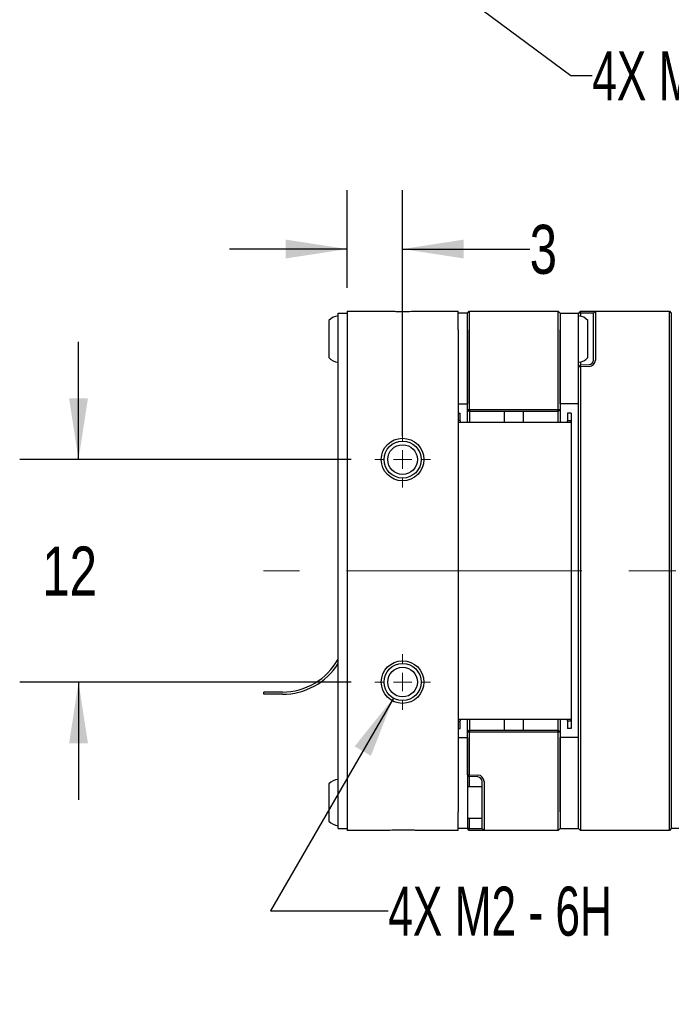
# Paper-space layout 'RJ45 body' of a CAD drawing. Header units: millimetres. Extents: x 5 to 274, y 4 to 211.
# Tile 6 of 21: x 97 to 133, y 89 to 142. Entities that reach past the tile are written whole.
import ezdxf

# ---------------------------------------------------------------- set-up
doc = ezdxf.new("R2010")
doc.units = ezdxf.units.MM
doc.linetypes.add('CENTERX2', pattern=[20.32, 12.7, -2.54, 2.54, -2.54])
doc.layers.add('DIMENSIONS', color=8, linetype='Continuous')
doc.styles.add('SLDTEXTSTYLE0', font='TXT', dxfattribs={"width": 0.75})
doc.styles.add('SLDTEXTSTYLE3', font='TXT', dxfattribs={"width": 0.675})
doc.dimstyles.new('SLDDIMSTYLE8', dxfattribs={"dimtxt": 2.645833, "dimasz": 3.302, "dimexe": 0, "dimexo": 0.0625, "dimgap": 0.661458, "dimtad": 0, "dimtih": 1, "dimtoh": 1, "dimdec": 0, "dimrnd": 1e-09, "dimzin": 12, "dimdsep": 46, "dimtxsty": 'SLDTEXTSTYLE0', "dimsah": 1, "dimcen": 0.09, "dimadec": 0, "dimazin": 3, "dimtfac": 1, "dimtdec": 0, "dimtmove": 0, "dimatfit": 0, "dimfxl": 0, "dimfrac": 2, "dimtolj": 1, "dimtzin": 12, "dimarcsym": 0})
doc.dimstyles.new('SLDDIMSTYLE9', dxfattribs={"dimtxt": 2.645833, "dimasz": 3.302, "dimexe": 0, "dimexo": 0.0625, "dimgap": 0.661458, "dimtad": 0, "dimtih": 1, "dimtoh": 1, "dimdec": 6, "dimrnd": 1e-09, "dimzin": 12, "dimdsep": 46, "dimtxsty": 'SLDTEXTSTYLE0', "dimsah": 1, "dimcen": 0, "dimadec": 0, "dimazin": 3, "dimtfac": 1, "dimtofl": 0, "dimtmove": 0, "dimatfit": 3, "dimfxl": 0, "dimfrac": 2, "dimtolj": 1, "dimtzin": 12, "dimarcsym": 0})

# ---------------------------------------------------------------- blocks, each defined once
blk = doc.blocks.new('_D_19')
at = {"layer": 'DIMENSIONS'}
for p, q in [((115.049, 127.742), (115.049, 133.003)), ((118.049, 119.742), (118.049, 133.003)), ((115.049, 129.828), (108.699, 129.828)), ((118.049, 129.828), (124.907, 129.828))]:
    blk.add_line(p, q, dxfattribs=at)
for points in [[(115.049, 129.828), (111.747, 130.336), (111.747, 129.32)], [(118.049, 129.828), (121.351, 129.32), (121.351, 130.336)]]:
    blk.add_solid(points, dxfattribs=at)
at = {"layer": 'DIMENSIONS', "insert": (124.907, 131.136), "char_height": 2.646, "attachment_point": 1, "style": 'SLDTEXTSTYLE0'}
blk.add_mtext('3', dxfattribs=at)
blk = doc.blocks.new('_D_20')
at = {"layer": 'DIMENSIONS'}
for p, q in [((100.56, 118.472), (100.56, 124.822)), ((115.279, 118.472), (97.385, 118.472)), ((115.279, 106.472), (97.385, 106.472)), ((100.56, 106.472), (100.56, 100.122))]:
    blk.add_line(p, q, dxfattribs=at)
for points in [[(100.56, 118.472), (101.068, 121.774), (100.052, 121.774)], [(100.56, 106.472), (100.052, 103.17), (101.068, 103.17)]]:
    blk.add_solid(points, dxfattribs=at)
at = {"layer": 'DIMENSIONS', "insert": (98.605, 113.781), "char_height": 2.6458, "attachment_point": 1, "style": 'SLDTEXTSTYLE0'}
blk.add_mtext('12', dxfattribs=at)
blk = doc.blocks.new('SW_SYMBOL_HOLE_DEPTH')
at = {"layer": 'DIMENSIONS', "color": 0}
for p, q in [((0, 875), (800, 875)), ((400, 875), (400, 75)), ((100, 555), (400, 75)), ((700, 555), (400, 75))]:
    blk.add_line(p, q, dxfattribs=at)
blk = doc.blocks.new('_D_21')
at = {"layer": 'DIMENSIONS'}
for p, q in [((117.549, 105.606), (110.921, 94.125)), ((110.921, 94.125), (117.271, 94.125))]:
    blk.add_line(p, q, dxfattribs=at)
blk.add_solid([(117.549, 105.606), (115.458, 103), (116.338, 102.492)], dxfattribs=at)
at = {"layer": 'DIMENSIONS', "xscale": 0.003379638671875, "yscale": 0.003379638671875, "zscale": 0.003379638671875}
blk.add_blockref('SW_SYMBOL_HOLE_DEPTH', (136.007, 92.39), dxfattribs=at)
at = {"layer": 'DIMENSIONS', "attachment_point": 1}
for s, insert, char_height, style in [('4X M2 - 6H', (117.271, 95.434), 2.6458, 'SLDTEXTSTYLE3'), ('3', (140.783, 95.434), 2.646, 'SLDTEXTSTYLE0'), ('MIN', (143.713, 95.434), 2.6458, 'SLDTEXTSTYLE0')]:
    blk.add_mtext(s, dxfattribs=dict(at, insert=insert, char_height=char_height, style=style))
blk = doc.blocks.new('SW_CENTERMARKSYMBOL_15')
at = {"color": 0, "linetype": 'Continuous', "lineweight": 18}
for p, q in [((0, 1), (0, 1.5)), ((-1, 0), (-1.5, 0)), ((0, 0), (-0.5, 0)), ((0, 0), (0, 0.5)), ((0, 0), (0, -0.5)), ((0, 0), (0.5, 0)), ((1, 0), (1.5, 0)), ((0, -1), (0, -1.5))]:
    blk.add_line(p, q, dxfattribs=at)
blk = doc.blocks.new('SW_CENTERMARKSYMBOL_16')
at = {"color": 0, "linetype": 'Continuous', "lineweight": 18}
for p, q in [((0, 1), (0, 1.5)), ((-1, 0), (-1.5, 0)), ((0, 0), (-0.5, 0)), ((0, 0), (0, 0.5)), ((0, 0), (0, -0.5)), ((0, 0), (0.5, 0)), ((1, 0), (1.5, 0)), ((0, -1), (0, -1.5))]:
    blk.add_line(p, q, dxfattribs=at)
blk = doc.blocks.new('_D_27')
at = {"layer": 'DIMENSIONS'}
for p, q in [((119.254, 145.023), (127.125, 139.192)), ((127.125, 139.192), (128.281, 139.192))]:
    blk.add_line(p, q, dxfattribs=at)
blk.add_solid([(119.254, 145.023), (121.605, 142.65), (122.21, 143.466)], dxfattribs=at)
at = {"layer": 'DIMENSIONS', "xscale": 0.003379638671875, "yscale": 0.003379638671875, "zscale": 0.003379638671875}
blk.add_blockref('SW_SYMBOL_HOLE_DEPTH', (147.018, 137.457), dxfattribs=at)
at = {"layer": 'DIMENSIONS', "attachment_point": 1}
for s, insert, char_height, style in [('4X M3 - 6H', (128.281, 140.501), 2.6458, 'SLDTEXTSTYLE3'), ('3', (151.794, 140.501), 2.646, 'SLDTEXTSTYLE0'), ('MIN', (154.724, 140.501), 2.6458, 'SLDTEXTSTYLE0')]:
    blk.add_mtext(s, dxfattribs=dict(at, insert=insert, char_height=char_height, style=style))

psp = doc.layouts.new('RJ45 body')

# ---------------------------------------------------------------- linework, layer by layer
at = {"color": 7, "linetype": 'Continuous', "lineweight": 25}
for p, q in [((115.0491738, 126.4718718), (115.0491738, 125.4718718)), ((115.0491738, 126.4718718), (117.3617875, 126.4718718)), ((118.7365602, 126.4718718), (121.0491738, 126.4718718)), ((121.0491738, 125.4718718), (121.0491738, 126.4718718)), ((121.5491738, 126.3718718), (121.6491738, 126.4718718)), ((121.6491738, 126.4718718), (121.6491738, 125.4718718)), ((121.6491738, 126.4718718), (126.4491738, 126.4718718)), ((126.4491738, 125.4718718), (126.4491738, 126.4718718)), ((126.4491738, 126.4718718), (126.5491738, 126.3718718)), ((127.5491738, 126.3718718), (127.6491738, 126.4718718)), ((127.6491129, 126.3718718), (127.6491738, 126.4718718)), ((127.6491738, 126.4718718), (128.1113886, 126.4718718)), ((128.1113886, 126.4718718), (128.4491738, 126.4718718)), ((128.4491738, 126.4718718), (128.3491738, 126.3718718)), ((128.4491738, 126.4718718), (128.4491738, 125.4718718)), ((128.4491738, 126.4718718), (132.4491738, 126.4718718)), ((132.4491738, 125.4718718), (132.4491738, 126.4718718)), ((132.4491738, 126.4718718), (132.5491738, 126.3718718)), ((114.0701738, 125.9718718), (114.0701738, 125.3076445)), ((114.5701738, 125.3718718), (114.5701738, 126.3718718)), ((114.5701738, 126.3718718), (115.0491738, 126.3718718)), ((121.5491738, 126.3718718), (121.0491738, 126.3718718)), ((121.5491738, 125.4718718), (121.5491738, 126.3718718)), ((126.5491738, 126.3718718), (126.5491738, 125.4718718)), ((126.5491738, 126.3718718), (127.5491738, 126.3718718)), ((127.6491129, 126.3718718), (127.5491738, 126.3718718)), ((127.5491738, 125.4718718), (127.5491738, 126.3718718)), ((127.6491129, 126.3718718), (127.6491129, 126.2068513)), ((128.1078987, 126.3718718), (127.6491129, 126.3718718)), ((128.0491738, 123.9718718), (128.0491738, 125.9718718)), ((128.3491738, 126.3718718), (128.1078987, 126.3718718)), ((128.3491738, 125.4718718), (128.3491738, 126.3718718)), ((132.5491738, 126.3718718), (132.5491738, 125.4718718)), ((114.5701738, 99.5718718), (114.5701738, 125.3718718)), ((115.0491738, 125.4718718), (115.0491738, 99.4718718)), ((121.0491738, 125.4718718), (121.0491738, 99.4718718)), ((121.5491738, 121.1718718), (121.5491738, 125.4718718)), ((121.5491738, 125.4718718), (121.5491738, 121.4718718)), ((121.6491738, 125.4718718), (121.6491738, 121.1718718)), ((126.4491738, 121.1718718), (126.4491738, 125.4718718)), ((126.5491738, 125.4718718), (126.5491738, 121.1718718)), ((126.5491738, 121.4718718), (126.5491738, 125.4718718)), ((127.5491738, 121.4718718), (127.5491738, 125.4718718)), ((128.3491738, 123.8412306), (128.3491738, 125.4718718)), ((128.4491738, 125.4718718), (128.4491738, 123.8412306)), ((132.4491738, 99.4718718), (132.4491738, 125.4718718)), ((132.5491738, 125.4718718), (132.5491738, 99.4718718)), ((114.0701738, 125.3076445), (114.0701738, 123.9718718)), ((127.6491129, 123.5753618), (127.5491738, 123.4681902)), ((127.6491738, 123.4753029), (127.5491738, 123.4681902)), ((127.5491738, 99.4718718), (127.5491738, 123.4681902)), ((127.6491129, 123.7368923), (127.6491129, 123.5753618)), ((127.6491129, 123.5753618), (128.1078987, 123.5913829)), ((127.6491738, 123.4753029), (127.6491129, 123.5753618)), ((128.1113886, 123.4914438), (127.6491738, 123.4753029)), ((127.6491738, 123.4753029), (127.6491738, 99.4718718)), ((121.0491738, 121.4718718), (121.5491738, 121.4718718)), ((121.6491738, 121.0718718), (121.5491738, 121.1718718)), ((121.5491738, 121.1718718), (121.6491738, 121.1718718)), ((121.5491738, 120.9718718), (121.5491738, 121.1718718)), ((121.6491738, 121.1718718), (126.4491738, 121.1718718)), ((121.6905952, 121.0718718), (121.6491738, 121.1718718)), ((126.4077525, 121.0718718), (126.4491738, 121.1718718)), ((126.4491738, 121.1718718), (126.5491738, 121.1718718)), ((126.4491738, 121.0718718), (126.5491738, 121.1718718)), ((127.5491738, 121.4718718), (126.5491738, 121.4718718)), ((126.5491738, 121.1718718), (126.5491738, 120.9718718)), ((121.0491738, 120.9718718), (121.1491738, 120.9718718)), ((121.1491738, 120.574045), (121.0491738, 120.574045)), ((121.1491738, 120.574045), (121.1491738, 120.9718718)), ((121.1868415, 120.4718718), (121.1491738, 120.574045)), ((121.5491738, 120.4718718), (121.5491738, 120.9718718)), ((121.6905952, 121.0718718), (121.6491738, 121.0718718)), ((121.6500542, 121.0718718), (121.6500542, 120.4718718)), ((126.4077525, 121.0718718), (121.6905952, 121.0718718)), ((123.5491738, 120.4718718), (123.5491738, 121.0718718)), ((124.5491738, 121.0718718), (124.5491738, 120.4718718)), ((126.4491738, 121.0718718), (126.4077525, 121.0718718)), ((126.4482935, 120.4718718), (126.4482935, 121.0718718)), ((126.5491738, 120.9718718), (126.5491738, 120.4718718)), ((126.9491738, 120.574045), (126.9115062, 120.4718718)), ((127.1491738, 120.9718718), (126.9491738, 120.9718718)), ((126.9491738, 120.9718718), (126.9491738, 120.574045)), ((126.9491738, 120.574045), (127.1491738, 120.574045)), ((127.1491738, 120.574045), (127.1039726, 120.4718718)), ((127.1491738, 120.9718718), (127.1491738, 120.574045)), ((127.1491738, 120.574045), (127.1491738, 104.3696986)), ((122.1491738, 120.4718718), (121.0491738, 120.4718718)), ((125.9491738, 120.4718718), (122.1491738, 120.4718718)), ((127.1039726, 120.4718718), (125.9491738, 120.4718718)), ((111.5596738, 105.9333718), (110.5596738, 105.9333718)), ((110.5596738, 105.8103718), (110.5596738, 105.9333718)), ((111.5596738, 105.8103718), (110.5596738, 105.8103718)), ((121.0491738, 104.4718718), (122.1491738, 104.4718718)), ((121.0491738, 104.3696986), (121.1491738, 104.3696986)), ((121.1491738, 104.3696986), (121.1868415, 104.4718718)), ((121.1491738, 103.9718718), (121.1491738, 104.3696986)), ((121.5491738, 103.9718718), (121.5491738, 104.4718718)), ((121.6500542, 104.4718718), (121.6500542, 103.8718718)), ((122.1491738, 104.4718718), (125.9491738, 104.4718718)), ((123.5491738, 103.8718718), (123.5491738, 104.4718718)), ((124.5491738, 104.4718718), (124.5491738, 103.8718718)), ((125.9491738, 104.4718718), (127.1039726, 104.4718718)), ((126.4482935, 103.8718718), (126.4482935, 104.4718718)), ((126.5491738, 104.4718718), (126.5491738, 103.9718718)), ((126.9115062, 104.4718718), (126.9491738, 104.3696986)), ((127.1491738, 104.3696986), (126.9491738, 104.3696986)), ((126.9491738, 104.3696986), (126.9491738, 103.9718718)), ((127.1039726, 104.4718718), (127.1491738, 104.3696986)), ((127.1491738, 104.3696986), (127.1491738, 103.9718718)), ((121.0491738, 103.9718718), (121.1491738, 103.9718718)), ((121.5491738, 103.7718718), (121.5491738, 103.9718718)), ((121.5491738, 103.7718718), (121.6491738, 103.8718718)), ((121.5491738, 101.4755534), (121.5491738, 103.7718718)), ((121.6491738, 103.7718718), (121.5491738, 103.7718718)), ((121.6491738, 103.7718718), (121.6905952, 103.8718718)), ((121.6491738, 103.8718718), (121.6905952, 103.8718718)), ((121.6491738, 103.7718718), (121.6491738, 101.4684407)), ((126.4491738, 103.7718718), (121.6491738, 103.7718718)), ((121.6905952, 103.8718718), (126.4077525, 103.8718718)), ((126.4491738, 103.7718718), (126.4077525, 103.8718718)), ((126.4077525, 103.8718718), (126.4491738, 103.8718718)), ((126.5491738, 103.7718718), (126.4491738, 103.8718718)), ((126.4491738, 99.4718718), (126.4491738, 103.7718718)), ((126.5491738, 103.7718718), (126.4491738, 103.7718718)), ((126.5491738, 103.9718718), (126.5491738, 103.7718718)), ((126.5491738, 103.7718718), (126.5491738, 99.4718718)), ((127.1491738, 103.9718718), (126.9491738, 103.9718718)), ((121.0491738, 103.4718718), (121.5491738, 103.4718718)), ((121.5491738, 103.4718718), (121.5491738, 99.4718718)), ((127.5491738, 103.4718718), (126.5491738, 103.4718718)), ((126.5491738, 99.4718718), (126.5491738, 103.4718718)), ((127.5491738, 99.4718718), (127.5491738, 103.4718718)), ((121.5491738, 101.4755534), (121.6491738, 101.4684407)), ((121.6491129, 101.3683819), (121.5491738, 101.4755534)), ((121.6491129, 101.3683819), (121.6491738, 101.4684407)), ((121.6491738, 101.4684407), (122.1113886, 101.4522998)), ((114.0701738, 100.9718718), (114.0701738, 100.8911622)), ((122.1078987, 101.3523607), (121.6491129, 101.3683819)), ((121.6491129, 101.3683819), (121.6491129, 100.8218718)), ((122.3491738, 99.4718718), (122.3491738, 101.102513)), ((122.4491738, 101.102513), (122.4491738, 99.4718718)), ((114.0701738, 100.8911622), (114.0701738, 98.9718718)), ((122.3491738, 100.8218718), (121.5491738, 100.8218718)), ((114.5701738, 98.5718718), (114.5701738, 99.5718718)), ((115.0491738, 99.4718718), (115.0491738, 98.4718718)), ((121.0491738, 98.4718718), (121.0491738, 99.4718718)), ((121.5491738, 99.4718718), (121.5491738, 98.5718718)), ((122.3491738, 98.5718718), (122.3491738, 99.4718718)), ((122.4491738, 99.4718718), (122.4491738, 98.4718718)), ((126.4491738, 98.4718718), (126.4491738, 99.4718718)), ((126.5491738, 99.4718718), (126.5491738, 98.5718718)), ((127.5491738, 98.5718718), (127.5491738, 99.4718718)), ((127.6491738, 99.4718718), (127.6491738, 98.4718718)), ((132.4491738, 98.4718718), (132.4491738, 99.4718718)), ((132.5491738, 99.4718718), (132.5491738, 98.5718718)), ((121.5491738, 99.1218718), (122.3491738, 99.1218718)), ((121.6491129, 99.1218718), (121.6491129, 98.5718718)), ((114.5701738, 98.5718718), (115.0491738, 98.5718718)), ((117.3617875, 98.4718718), (115.0491738, 98.4718718)), ((121.0491738, 98.4718718), (118.7365602, 98.4718718)), ((121.5491738, 98.5718718), (121.0491738, 98.5718718)), ((121.6491738, 98.4718718), (121.5491738, 98.5718718)), ((121.6491129, 98.5718718), (121.5491738, 98.5718718)), ((121.6491738, 98.4718718), (121.6491129, 98.5718718)), ((121.6491129, 98.5718718), (122.1078987, 98.5718718)), ((122.1113886, 98.4718718), (121.6491738, 98.4718718)), ((122.1078987, 98.5718718), (122.3491738, 98.5718718)), ((122.4491738, 98.4718718), (122.1113886, 98.4718718)), ((122.4491738, 98.4718718), (122.3491738, 98.5718718)), ((126.4491738, 98.4718718), (122.4491738, 98.4718718)), ((126.5491738, 98.5718718), (126.4491738, 98.4718718)), ((126.5491738, 98.5718718), (127.5491738, 98.5718718)), ((127.6491738, 98.4718718), (127.5491738, 98.5718718)), ((132.4491738, 98.4718718), (127.6491738, 98.4718718)), ((132.5491738, 98.5718718), (132.4491738, 98.4718718)), ((133.5491738, 98.5718718), (132.5491738, 98.5718718))]:
    psp.add_line(p, q, dxfattribs=at)
at = {"color": 7, "linetype": 'CENTERX2', "lineweight": 18}
psp.add_line((148.0413837, 112.4718718), (110.542867, 112.4718718), dxfattribs=at)
at = {"color": 7, "linetype": 'Continuous', "lineweight": 25}
for centre, radius in [((118.0491738, 118.4718718), 1.15), ((118.0491738, 118.4718718), 1), ((118.0491738, 118.4718718), 0.8), ((118.0491738, 106.4718718), 1.15), ((118.0491738, 106.4718718), 1), ((118.0491738, 106.4718718), 0.8)]:
    psp.add_circle(centre, radius, dxfattribs=at)
for centre, radius, start, end in [((114.6314213, 125.4743768), 0.75, 94.68417983, 138.44592252), ((127.4879263, 125.4743768), 0.75, 41.55407748, 85.31582017), ((114.6314213, 124.4693668), 0.75, 221.55407748, 265.31582017), ((127.4879263, 124.4693668), 0.75, 274.68417983, 318.44592252), ((128.0991738, 123.8412306), 0.25, 272, 0), ((128.0991738, 123.8412306), 0.35, 272, 0), ((111.5596738, 109.3718718), 3.4385, 270, 331.10742154), ((111.5596738, 109.3718718), 3.5615, 270, 327.70301021), ((122.0991738, 101.102513), 0.35, 0, 88), ((114.6314213, 100.4743768), 0.75, 94.68417983, 138.44592252), ((122.0991738, 101.102513), 0.25, 0, 88), ((114.6314213, 99.4693668), 0.75, 221.55407748, 265.31582017)]:
    psp.add_arc(centre, radius, start, end, dxfattribs=at)
for points in [[(117.3617875, 126.4718718), (117.4318713, 126.4710738), (117.5736614, 126.4694592), (117.8901675, 126.4610808), (118.2930924, 126.4630345), (118.5952342, 126.4690555), (118.7365602, 126.4718718)], [(118.7365602, 98.4718718), (118.6664763, 98.4726699), (118.5246862, 98.4742844), (118.2081801, 98.4826628), (117.8052552, 98.4807091), (117.5031135, 98.4746881), (117.3617875, 98.4718718)]]:
    psp.add_open_spline(points, degree=3, knots=[0, 0, 0, 0, 0.1601237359, 0.3239543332, 0.6837814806, 1, 1, 1, 1], dxfattribs=at)

# ---------------------------------------------------------------- block references
at = {"color": 7, "linetype": 'Continuous', "lineweight": 0}
for name, p in [('SW_CENTERMARKSYMBOL_16', (118.0491738, 118.4718718)), ('SW_CENTERMARKSYMBOL_15', (118.0491738, 106.4718718))]:
    psp.add_blockref(name, p, dxfattribs=at)

# ---------------------------------------------------------------- dimensions: what is measured, and where the dimension line sits
at = {"layer": 'DIMENSIONS'}
for p1, p2, text, picture, middle in [((116.8439237, 146.8093464), (119.2544239, 145.0234324), '4X M3 - 6H {\\fGDT;x} 3\\P', '_D_27', (144.82087, 139.1920528)), ((118.5491738, 107.3378972), (117.5491738, 105.6058464), '4X M2 - 6H {\\fGDT;x} 3\\P', '_D_21', (133.8100583, 94.1249233))]:
    dim = psp.add_diameter_dim_2p(p1=p1, p2=p2, text=text, dimstyle='SLDDIMSTYLE9', override={"dimpost": '<>'}, dxfattribs=at)
    dim.commit()
    dim.dimension.update_dxf_attribs({"geometry": picture, "text_midpoint": middle, "dimtype": 163})
dim = psp.add_linear_dim(base=(118.0491738, 129.827794), p1=(115.0491738, 126.4718718), p2=(118.0491738, 118.4718718), dimstyle='SLDDIMSTYLE8', dxfattribs=at)
dim.commit()
dim.dimension.update_dxf_attribs({"geometry": '_D_19', "text_midpoint": (125.8847796, 129.827794), "dimtype": 160})
dim = psp.add_linear_dim(base=(100.5596738, 106.4718718), p1=(116.5491738, 118.4718718), p2=(116.5491738, 106.4718718), angle=90, dimstyle='SLDDIMSTYLE8', dxfattribs=at)
dim.commit()
dim.dimension.update_dxf_attribs({"geometry": '_D_20', "text_midpoint": (100.5596738, 112.4718718), "dimtype": 160})

doc.saveas('drawing.dxf')
